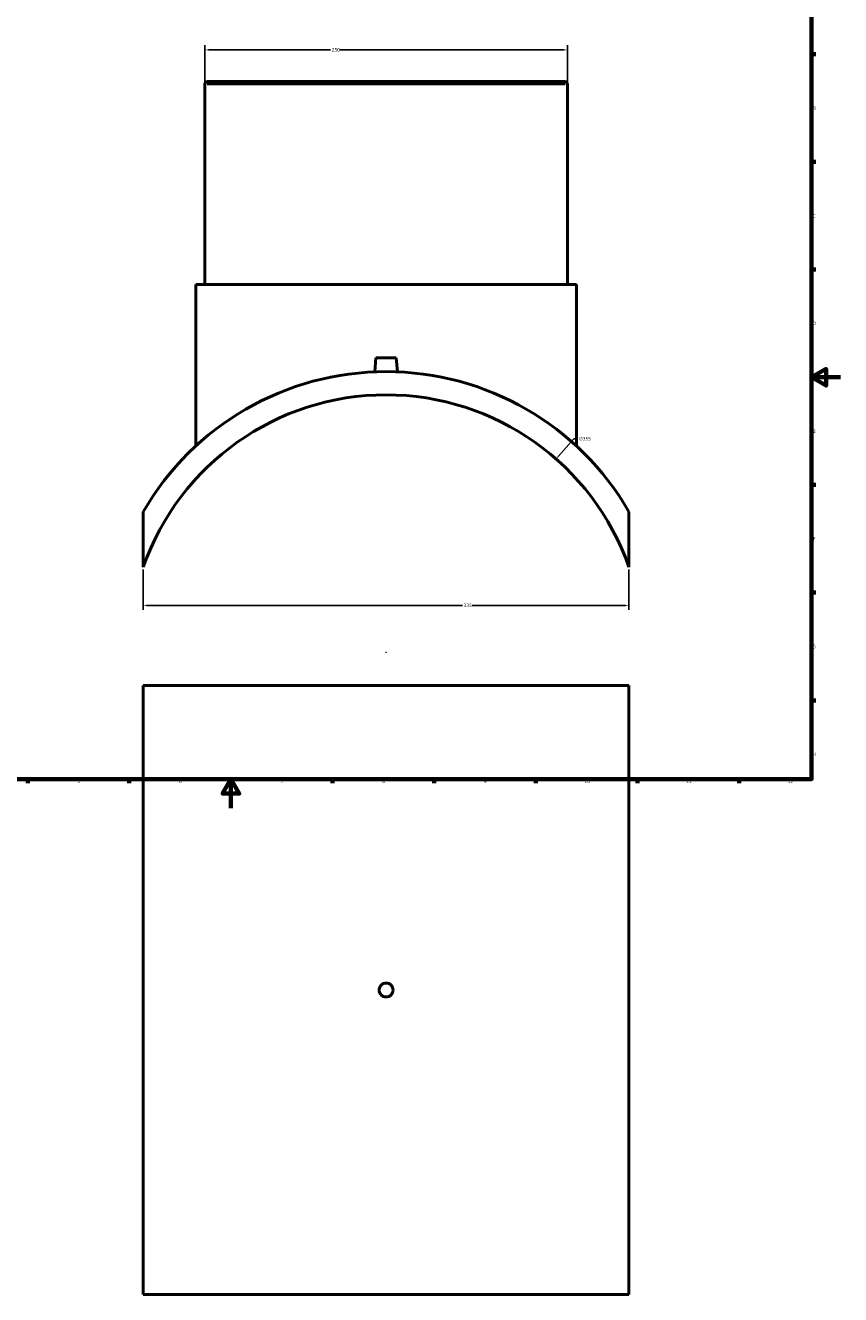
# Model space of a CAD drawing. Header units: millimetres. Extents: x -284 to 1460, y -335 to 1101.
# Tile 2 of 5: x 279 to 841, y -335 to 540. Entities that reach past the tile are written whole.
import ezdxf

# ---------------------------------------------------------------- set-up
doc = ezdxf.new("R2010")
doc.units = ezdxf.units.MM
for name, color, linetype, lineweight in [('Border (ANSI)', 7, 'Continuous', 70), ('Dimension (ANSI)', 7, 'Continuous', 25), ('Visible (ANSI)', 7, 'Continuous', 50), ('Visible Narrow (ANSI)', 7, 'Continuous', 35)]:
    doc.layers.add(name, color=color, linetype=linetype, lineweight=lineweight)
doc.styles.add('Note Text (ANSI)', font='tahoma.ttf')
doc.dimstyles.new('Default - mm (ANSI)', dxfattribs={"dimtxt": 2.4, "dimasz": 2.5, "dimexe": 3.175, "dimexo": 1.6002, "dimgap": 0.8, "dimtad": 0, "dimtoh": 1, "dimdec": 0, "dimrnd": 1e-08, "dimzin": 4, "dimdsep": 46, "dimtxsty": 'Note Text (ANSI)', "dimcen": 0.09, "dimdle": 10, "dimclrd": 256, "dimclre": 256, "dimclrt": 5, "dimadec": 1, "dimazin": 1, "dimtfac": 1.27, "dimtofl": 0, "dimtmove": 0, "dimatfit": 3, "dimfxl": 1, "dimtolj": 1, "dimtzin": 4, "dimlwd": -1, "dimlwe": -1, "dimarcsym": 0})

# ---------------------------------------------------------------- blocks, each defined once
blk = doc.blocks.new('Borders Default Border')
at = {"layer": 'Border (ANSI)'}
for p, q in [((821, 519.75), (823.8, 519.75)), ((821, 445.5), (823.8, 445.5)), ((821, 371.25), (823.8, 371.25)), ((821, 222.75), (823.8, 222.75)), ((821, 148.5), (823.8, 148.5)), ((821, 74.25), (823.8, 74.25)), ((280.33, 20), (280.33, 17.2)), ((350.42, 20), (350.42, 17.2)), ((490.58, 20), (490.58, 17.2)), ((560.67, 20), (560.67, 17.2)), ((630.75, 20), (630.75, 17.2)), ((700.83, 20), (700.83, 17.2)), ((770.92, 20), (770.92, 17.2))]:
    blk.add_line(p, q, dxfattribs=at)
at = {"layer": 'Border (ANSI)', "flags": 128}
for points in [[(20, 20), (20, 574), (821, 574), (821, 20), (20, 20)], [(841, 297), (821, 297), (831, 302.77), (831, 291.23), (821, 297)], [(420.5, 0), (420.5, 20), (414.73, 10), (426.27, 10), (420.5, 20)]]:
    blk.add_lwpolyline(points, dxfattribs=at)
at = {"layer": 'Border (ANSI)', "color": 5, "true_color": 0x0000ff, "char_height": 2.4, "attachment_point": 7, "style": 'Note Text (ANSI)'}
for s, insert in [('B', (821.87, 481.43)), ('C', (821.71, 407.13)), ('D', (821.72, 332.93)), ('E', (821.91, 258.68)), ('F', (821.98, 184.43)), ('G', (821.6, 110.13)), ('H', (821.73, 35.93)), ('5', (314.67, 17.15)), ('6', (384.69, 17.15)), ('7', (454.8, 17.2)), ('8', (524.84, 17.15)), ('9', (594.92, 17.15)), ('10', (664.35, 17.15)), ('11', (734.43, 17.2)), ('12', (804.52, 17.2))]:
    blk.add_mtext(s, dxfattribs=dict(at, insert=insert))
blk = doc.blocks.new('*D7')
at = {"layer": 'Defpoints', "color": 0, "transparency": 16777216}
for p in [(360.03, 166.14), (695.03, 166.14), (695.03, 139.74)]:
    blk.add_point(p, dxfattribs=at)
at = {"layer": 'Dimension (ANSI)', "transparency": 16777216}
for p, q in [((360.03, 164.54), (360.03, 136.57)), ((695.03, 164.54), (695.03, 136.57)), ((362.53, 139.74), (580.19, 139.74)), ((692.53, 139.74), (586.87, 139.74))]:
    blk.add_line(p, q, dxfattribs=at)
for points in [[(362.53, 140.16), (362.53, 139.33), (360.03, 139.74)], [(692.53, 140.16), (692.53, 139.33), (695.03, 139.74)]]:
    blk.add_solid(points, dxfattribs=at)
at = {"layer": 'Dimension (ANSI)', "color": 5, "transparency": 16777216, "insert": (580.99, 140.99), "char_height": 2.4, "attachment_point": 1, "style": 'Note Text (ANSI)'}
blk.add_mtext('\\A1;335', dxfattribs=at)
blk = doc.blocks.new('*D8')
at = {"layer": 'Defpoints', "color": 0, "transparency": 16777216}
for p in [(652.53, 522.68), (402.53, 499.12), (652.53, 499.12)]:
    blk.add_point(p, dxfattribs=at)
at = {"layer": 'Dimension (ANSI)', "transparency": 16777216}
for p, q in [((402.53, 500.72), (402.53, 525.86)), ((652.53, 500.72), (652.53, 525.86)), ((405.03, 522.68), (489.18, 522.68)), ((650.03, 522.68), (495.88, 522.68))]:
    blk.add_line(p, q, dxfattribs=at)
for points in [[(405.03, 523.1), (405.03, 522.27), (402.53, 522.68)], [(650.03, 523.1), (650.03, 522.27), (652.53, 522.68)]]:
    blk.add_solid(points, dxfattribs=at)
at = {"layer": 'Dimension (ANSI)', "color": 5, "transparency": 16777216, "insert": (489.98, 523.93), "char_height": 2.4, "attachment_point": 1, "style": 'Note Text (ANSI)'}
blk.add_mtext('\\A1;250', dxfattribs=at)
blk = doc.blocks.new('*D9')
at = {"layer": 'Defpoints', "color": 0, "transparency": 16777216}
for p in [(644.73, 240.7), (410.33, -25.9)]:
    blk.add_point(p, dxfattribs=at)
at = {"layer": 'Dimension (ANSI)', "transparency": 16777216}
for p, q in [((656.93, 254.57), (646.39, 242.58)), ((659.72, 254.57), (656.93, 254.57)), ((527.44, 107.4), (527.62, 107.4)), ((527.53, 107.31), (527.53, 107.49))]:
    blk.add_line(p, q, dxfattribs=at)
blk.add_solid([(646.07, 242.85), (646.7, 242.3), (644.73, 240.7)], dxfattribs=at)
at = {"layer": 'Dimension (ANSI)', "color": 5, "transparency": 16777216, "insert": (660.52, 255.86), "char_height": 2.4, "attachment_point": 1, "style": 'Note Text (ANSI)'}
blk.add_mtext('\\A1;∅355', dxfattribs=at)

msp = doc.modelspace()

# ---------------------------------------------------------------- linework, layer by layer
at = {"layer": 'Visible (ANSI)'}
for p, q in [((402.53, 499.12), (402.53, 360.9)), ((404.31, 500.9), (650.76, 500.9)), ((652.53, 499.12), (652.53, 360.9)), ((396.28, 360.9), (658.78, 360.9)), ((396.28, 360.9), (396.28, 249.58)), ((658.78, 360.9), (658.78, 249.58)), ((520.53, 310.5), (519.68, 300.74)), ((520.53, 310.5), (534.53, 310.5)), ((534.53, 310.5), (535.39, 300.74)), ((360.03, 204.28), (360.03, 166.14)), ((695.03, 166.14), (695.03, 204.28)), ((360.03, 84.53), (695.03, 84.53)), ((360.03, 84.53), (360.03, -335.47)), ((695.03, 84.53), (695.03, -335.47)), ((695.03, -335.47), (360.03, -335.47))]:
    msp.add_line(p, q, dxfattribs=at)
for centre, radius, start, end in [((404.31, 499.12), 1.77, 90, 180), ((650.76, 499.12), 1.77, 0, 90), ((527.53, 107.4), 193.5, 30.04493, 149.95507), ((527.53, 107.4), 177.5, 19.32408, 160.67592)]:
    msp.add_arc(centre, radius, start, end, dxfattribs=at)
msp.add_open_spline([(532.33, -125.47), (532.33, -126.07), (532.21, -126.72), (531.72, -127.9), (531.35, -128.44), (530.5, -129.29), (529.96, -129.66), (528.78, -130.15), (528.13, -130.27), (526.93, -130.27), (526.29, -130.15), (525.1, -129.66), (524.56, -129.29), (523.71, -128.44), (523.34, -127.9), (522.85, -126.72), (522.73, -126.07), (522.73, -124.87), (522.85, -124.23), (523.34, -123.04), (523.71, -122.5), (524.56, -121.65), (525.1, -121.28), (526.29, -120.79), (526.93, -120.67), (528.13, -120.67), (528.78, -120.79), (529.96, -121.28), (530.5, -121.65), (531.35, -122.5), (531.72, -123.04), (532.21, -124.23), (532.33, -124.87), (532.33, -125.47)], degree=3, knots=[0, 0, 0, 0, 0.180819, 0.180819, 0.361638, 0.361638, 0.542457, 0.542457, 0.723276, 0.723276, 0.904095, 0.904095, 1.084914, 1.084914, 1.265733, 1.265733, 1.446553, 1.446553, 1.627372, 1.627372, 1.808191, 1.808191, 1.98901, 1.98901, 2.169829, 2.169829, 2.350648, 2.350648, 2.531467, 2.531467, 2.712286, 2.712286, 2.893105, 2.893105, 2.893105, 2.893105], dxfattribs=at)
at = {"layer": 'Visible Narrow (ANSI)'}
msp.add_line((650.99, 499.12), (404.07, 499.12), dxfattribs=at)

# ---------------------------------------------------------------- block references
msp.add_blockref('Borders Default Border', (0, 0))

# ---------------------------------------------------------------- dimensions: what is measured, and where the dimension line sits
at = {"layer": 'Dimension (ANSI)'}
for base, p1, p2, picture, middle in [((652.53, 522.68), (402.53, 499.12), (652.53, 499.12), '*D8', (492.53, 522.68)), ((695.03, 139.74), (360.03, 166.14), (695.03, 166.14), '*D7', (583.53, 139.74))]:
    dim = msp.add_linear_dim(base=base, p1=p1, p2=p2, angle=180, dimstyle='Default - mm (ANSI)', override={"dimgap": 0.8, "dimtoh": 0, "dimdec": 0, "dimtol": 0, "dimlim": 0, "dimtp": 0, "dimtm": 0, "dimtdec": 2, "dimatfit": 1}, dxfattribs=at)
    dim.commit()
    dim.dimension.update_dxf_attribs({"geometry": picture, "text_midpoint": middle, "dimtype": 160})
dim = msp.add_diameter_dim_2p(p1=(410.33, -25.9), p2=(644.73, 240.7), dimstyle='Default - mm (ANSI)', override={"dimgap": 0.8, "dimtih": 1, "dimdec": 0, "dimlfac": 1, "dimtol": 0, "dimlim": 0, "dimtp": 0, "dimtm": 0, "dimtdec": 2}, dxfattribs=at)
dim.commit()
dim.dimension.update_dxf_attribs({"geometry": '*D9', "text_midpoint": (664.38, 254.57), "dimtype": 163})

doc.saveas('drawing.dxf')
